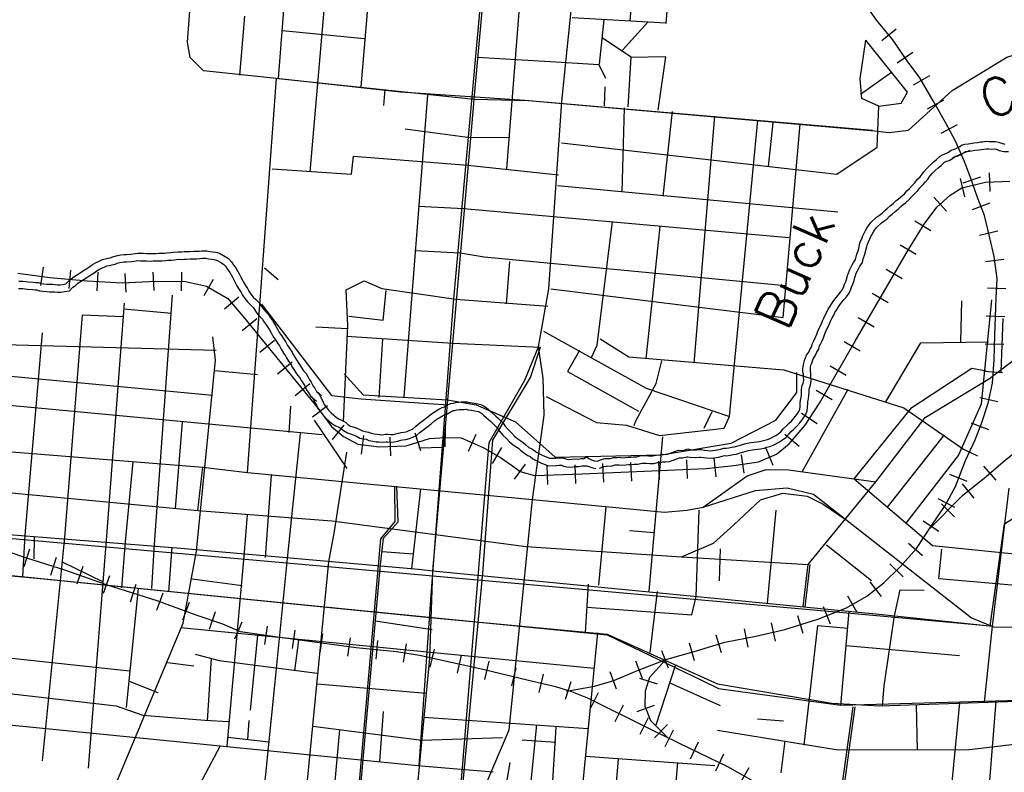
# Model space of a CAD drawing. Header units: feet. Extents: x 1615653 to 1618118, y 708897 to 711917.
# Tile 31 of 183: x 1618074.11 to 1618079.38, y 710529.31 to 710533.35. Entities that reach past the tile are written whole.
import ezdxf

# ---------------------------------------------------------------- set-up
doc = ezdxf.new("R2010")
doc.units = ezdxf.units.FT
doc.header["$LTSCALE"] = 20
doc.header["$MEASUREMENT"] = 0
for name, color, linetype in [('17_TRAIN_TRAKS', 254, 'Continuous'), ('35_INTERSTATE_ROADS', 130, 'Continuous'), ('36_MAJOR_ROADS', 130, 'Continuous'), ('38_TOWN_ROADS', 130, 'Continuous'), ('58_MAJOR_WATER', 170, 'Continuous'), ('59_WATER_NAMES', 130, 'Continuous')]:
    doc.layers.add(name, color=color, linetype=linetype)
doc.styles.get("Standard").update_dxf_attribs({"font": 'simplex.shx'})

msp = doc.modelspace()

# ---------------------------------------------------------------- linework, layer by layer
at = {"layer": '17_TRAIN_TRAKS', "linetype": 'Continuous'}
for points in [[(1618077.03683, 710529.74835), (1618077.18698, 710529.77605), (1618077.28989, 710529.80576), (1618077.41723, 710529.85887), (1618077.56863, 710529.91899), (1618077.73407, 710529.96509), (1618077.88647, 710530.01118), (1618078.05191, 710530.04425), (1618078.20832, 710530.07932), (1618078.38379, 710530.13444), (1618078.53819, 710530.19556), (1618078.64748, 710530.25869), (1618078.73873, 710530.32884), (1618078.82596, 710530.41602), (1618078.91419, 710530.51422), (1618078.99139, 710530.63347), (1618079.0676, 710530.7447), (1618079.12174, 710530.84691), (1618079.17688, 710530.98619), (1618079.22802, 710531.09642), (1618079.26111, 710531.1836), (1618079.2972, 710531.29283), (1618079.32026, 710531.40005), (1618079.32929, 710531.52731), (1618079.3333, 710531.65558), (1618079.34132, 710531.858), (1618079.34533, 710531.96221), (1618079.32929, 710532.07945), (1618079.30623, 710532.17966), (1618079.27815, 710532.29891), (1618079.24105, 710532.39611), (1618079.20195, 710532.50934), (1618079.16886, 710532.59251), (1618079.12274, 710532.69773), (1618079.0696, 710532.79794), (1618079.00242, 710532.91518), (1618078.93123, 710533.03843), (1618078.86305, 710533.12862), (1618078.78685, 710533.24185), (1618078.70163, 710533.34607), (1618078.62743, 710533.44928)], [(1618078.97684, 710530.61222), (1618079.16083, 710530.7978), (1618079.28618, 710530.899), (1618079.37743, 710530.9782), (1618079.48268, 710531.06335), (1618079.59903, 710531.15655), (1618079.72133, 710531.2327), (1618079.86873, 710531.3299), (1618080.03213, 710531.4291), (1618080.20763, 710531.55135), (1618080.42518, 710531.68465), (1618080.68488, 710531.83795), (1618080.98368, 710532.02535), (1618081.25338, 710532.1987), (1618081.49903, 710532.344), (1618081.82793, 710532.57045), (1618082.36033, 710532.9162), (1618082.72828, 710533.13765), (1618082.88268, 710533.2659), (1618083.00703, 710533.39215)], [(1618078.80417, 710533.29966), (1618078.72676, 710533.23636)], [(1618078.89321, 710533.17336), (1618078.81025, 710533.11753)], [(1618078.98286, 710533.04901), (1618078.89627, 710532.99899)], [(1618079.0579, 710532.91893), (1618078.97114, 710532.86921)], [(1618079.13214, 710532.78673), (1618079.0438, 710532.73988)], [(1618079.19896, 710532.6484), (1618079.10737, 710532.60825)], [(1618079.30882, 710532.42924), (1618079.30499, 710532.52917)], [(1618074.09543, 710531.9913), (1618074.26588, 710531.96725), (1618074.46643, 710531.9492), (1618074.65393, 710531.93815), (1618074.83538, 710531.9472), (1618074.99383, 710531.9462), (1618075.10713, 710531.92115), (1618075.22143, 710531.855), (1618075.30968, 710531.7488), (1618075.70568, 710531.26375), (1618075.77688, 710531.16755), (1618075.84108, 710531.11445), (1618075.91728, 710531.0734), (1618076.03258, 710531.05835), (1618076.17693, 710531.06435), (1618076.30228, 710531.10445), (1618076.38548, 710531.10945), (1618076.47273, 710531.10745), (1618076.59003, 710531.05535), (1618076.68228, 710531.00225), (1618076.74748, 710530.95615), (1618076.78758, 710530.9261), (1618076.86478, 710530.90505), (1618077.12143, 710530.91405), (1618077.78623, 710530.9431), (1618077.93458, 710530.95915), (1618078.06693, 710530.9792), (1618078.16218, 710531.01925), (1618078.23038, 710531.0744), (1618078.31563, 710531.1756), (1618078.39383, 710531.29285), (1618078.58533, 710531.6265), (1618078.87008, 710532.11755), (1618078.95428, 710532.2538), (1618079.02248, 710532.345), (1618079.09368, 710532.40915), (1618079.15683, 710532.4482), (1618079.28318, 710532.4783), (1618079.41353, 710532.4833)], [(1618079.17195, 710532.4004), (1618079.14877, 710532.49768)], [(1618079.25619, 710532.50545), (1618079.16167, 710532.47281)], [(1618079.07357, 710532.32373), (1618079.00663, 710532.39802)], [(1618079.30616, 710532.36574), (1618079.21274, 710532.33008)], [(1618078.99029, 710532.21696), (1618078.90522, 710532.26953)], [(1618079.34918, 710532.21541), (1618079.25184, 710532.19249)], [(1618078.91221, 710532.09053), (1618078.8257, 710532.1407)], [(1618079.38184, 710532.06422), (1618079.28276, 710532.05066)], [(1618074.21798, 710531.92351), (1618074.23195, 710532.02253)], [(1618074.36964, 710531.90771), (1618074.37861, 710532.0073)], [(1618074.52071, 710531.89591), (1618074.52659, 710531.99574)], [(1618074.67589, 710531.88918), (1618074.67091, 710531.98906)], [(1618074.8257, 710531.89665), (1618074.82072, 710531.99653)], [(1618074.97288, 710531.89633), (1618074.97351, 710531.99633)], [(1618078.83696, 710531.96077), (1618078.75046, 710532.01093)], [(1618075.09362, 710531.87119), (1618075.14371, 710531.95774)], [(1618079.39322, 710531.90644), (1618079.2933, 710531.91029)], [(1618075.20296, 710531.79899), (1618075.27987, 710531.8629)], [(1618078.76172, 710531.83101), (1618078.67521, 710531.88117)], [(1618075.29826, 710531.68372), (1618075.37572, 710531.74696)], [(1618078.68647, 710531.70125), (1618078.59996, 710531.75141)], [(1618079.38734, 710531.7565), (1618079.28741, 710531.76046)], [(1618075.39312, 710531.56753), (1618075.47058, 710531.63077)], [(1618078.61147, 710531.5716), (1618078.52474, 710531.62138)], [(1618079.3818, 710531.60703), (1618079.28185, 710531.61015)], [(1618075.48798, 710531.45133), (1618075.56545, 710531.51457)], [(1618078.5368, 710531.44151), (1618078.45007, 710531.49129)], [(1618079.3743, 710531.45526), (1618079.27455, 710531.46234)], [(1618075.58285, 710531.33514), (1618075.66031, 710531.39838)], [(1618078.46213, 710531.31141), (1618078.3754, 710531.36119)], [(1618079.34999, 710531.30047), (1618079.25223, 710531.3215)], [(1618075.67561, 710531.22032), (1618075.75599, 710531.27981)], [(1618078.38, 710531.182), (1618078.2968, 710531.23748)], [(1618075.78149, 710531.09885), (1618075.84522, 710531.17591)], [(1618076.38609, 710531.05942), (1618076.38838, 710531.15939)], [(1618079.30204, 710531.15053), (1618079.20854, 710531.18602)], [(1618075.93804, 710531.02026), (1618075.95099, 710531.11942)], [(1618076.09579, 710531.01093), (1618076.09164, 710531.11085)], [(1618076.25571, 710531.03705), (1618076.22524, 710531.1323)], [(1618076.51136, 710531.03558), (1618076.55196, 710531.12697)], [(1618078.28367, 710531.06005), (1618078.20719, 710531.12448)], [(1618076.63974, 710530.96904), (1618076.68962, 710531.05571)], [(1618078.14567, 710530.95807), (1618078.10691, 710531.05025)], [(1618079.24259, 710531.00903), (1618079.15188, 710531.05111)], [(1618077.68598, 710530.88867), (1618077.68161, 710530.98857)], [(1618077.8388, 710530.89849), (1618077.82805, 710530.99791)], [(1618077.98978, 710530.91694), (1618077.9748, 710531.01581)], [(1618076.75738, 710530.88625), (1618076.81735, 710530.96627)], [(1618076.9362, 710530.85752), (1618076.9327, 710530.95746)], [(1618077.08611, 710530.86278), (1618077.0826, 710530.96272)], [(1618077.23641, 710530.86902), (1618077.23204, 710530.96893)], [(1618077.38627, 710530.87557), (1618077.3819, 710530.97548)], [(1618077.53612, 710530.88212), (1618077.53176, 710530.98203)], [(1618079.33978, 710530.87931), (1618079.27423, 710530.95483)], [(1618079.18596, 710530.87329), (1618079.09298, 710530.9101)], [(1618079.22233, 710530.78319), (1618079.15951, 710530.861)], [(1618079.11826, 710530.73352), (1618079.02989, 710530.78033)], [(1618079.11795, 710530.68354), (1618079.04694, 710530.75395)], [(1618079.03264, 710530.60517), (1618078.9487, 710530.65952)], [(1618078.14518, 710529.2055), (1618077.90253, 710529.3428), (1618077.70098, 710529.439), (1618077.48843, 710529.5422), (1618077.15553, 710529.70955), (1618077.06528, 710529.74465), (1618076.98008, 710529.7717), (1618076.83368, 710529.80575), (1618076.58903, 710529.8649), (1618076.24913, 710529.94005), (1618076.12583, 710529.9601), (1618075.90923, 710529.9801), (1618075.47508, 710530.04025), (1618075.28958, 710530.0673), (1618075.19433, 710530.1074), (1618075.05198, 710530.1565), (1618074.84143, 710530.23265), (1618074.57573, 710530.3168), (1618074.34713, 710530.398), (1618074.14858, 710530.4601), (1618073.70343, 710530.6104)], [(1618078.94518, 710530.4739), (1618078.8708, 710530.54074)], [(1618074.15842, 710530.50955), (1618074.12643, 710530.4148)], [(1618074.30046, 710530.46498), (1618074.27061, 710530.36954)], [(1618074.4444, 710530.41651), (1618074.41093, 710530.32227)], [(1618078.84202, 710530.36138), (1618078.77133, 710530.43211)], [(1618074.58575, 710530.3663), (1618074.55228, 710530.27207)], [(1618074.72703, 710530.32133), (1618074.69684, 710530.22599)], [(1618078.72644, 710530.25633), (1618078.6655, 710530.33561)], [(1618074.87176, 710530.27485), (1618074.83774, 710530.18081)], [(1618078.59556, 710530.17096), (1618078.54554, 710530.25755)], [(1618075.01281, 710530.22383), (1618074.9788, 710530.12979)], [(1618078.45188, 710530.10762), (1618078.41507, 710530.2006)], [(1618075.15362, 710530.17433), (1618075.12101, 710530.0798)], [(1618078.30664, 710530.0578), (1618078.27668, 710530.1532)], [(1618075.29639, 710530.11868), (1618075.25759, 710530.02651)], [(1618075.43171, 710530.0971), (1618075.41728, 710529.99815)], [(1618078.15813, 710530.01683), (1618078.13625, 710530.1144)], [(1618075.57988, 710530.0762), (1618075.56616, 710529.97715)], [(1618075.72847, 710530.05562), (1618075.71474, 710529.95657)], [(1618075.87705, 710530.03503), (1618075.86332, 710529.93598)], [(1618077.86875, 710529.95359), (1618077.8398, 710530.0493)], [(1618078.01037, 710529.98496), (1618077.99078, 710530.08302)], [(1618076.02394, 710530.01972), (1618076.01475, 710529.92014)], [(1618076.17636, 710530.00254), (1618076.16031, 710529.90383)], [(1618077.72397, 710529.91037), (1618077.69713, 710530.0067)], [(1618076.32646, 710529.97416), (1618076.30487, 710529.87652)], [(1618076.47292, 710529.94178), (1618076.45133, 710529.84413)], [(1618077.58459, 710529.87154), (1618077.54769, 710529.96447)], [(1618076.62025, 710529.90879), (1618076.59675, 710529.81159)], [(1618077.44519, 710529.81617), (1618077.40828, 710529.90911)], [(1618077.56863, 710529.91899), (1618077.48243, 710529.8218), (1618077.45833, 710529.74865), (1618077.45733, 710529.6685), (1618077.48643, 710529.5903), (1618077.58115, 710529.49718)], [(1618076.76605, 710529.87354), (1618076.74255, 710529.77634)], [(1618076.91156, 710529.83897), (1618076.88891, 710529.74157)], [(1618077.30561, 710529.75826), (1618077.27079, 710529.852)], [(1618077.06005, 710529.79877), (1618077.02979, 710529.70346)], [(1618077.42865, 710529.81836), (1618077.52363, 710529.78707)], [(1618077.2064, 710529.73994), (1618077.16148, 710529.65059)], [(1618077.34042, 710529.67257), (1618077.2955, 710529.58322)], [(1618077.41497, 710529.63896), (1618077.50869, 710529.67383)], [(1618077.47444, 710529.60519), (1618077.42952, 710529.51585)], [(1618077.50805, 710529.49893), (1618077.57815, 710529.57024)], [(1618077.6085, 710529.53948), (1618077.56483, 710529.44952)], [(1618077.7432, 710529.47425), (1618077.70013, 710529.384)], [(1618077.87858, 710529.40963), (1618077.8355, 710529.31939)], [(1618078.01383, 710529.33727), (1618077.96458, 710529.25023)]]:
    msp.add_lwpolyline(points, dxfattribs=at)
at = {"layer": '35_INTERSTATE_ROADS', "linetype": 'Continuous'}
for points in [[(1618077.01118, 710532.91187), (1618077.27259, 710535.45958)], [(1618075.48232, 710533.03482), (1618075.09142, 710533.07497), (1618075.01941, 710533.14705), (1618075.00387, 710533.22998), (1618075.01925, 710533.42127), (1618074.16367, 710533.50016), (1618073.0354, 710533.335)], [(1618075.32696, 710530.92189), (1618075.48232, 710533.03482)], [(1618076.94167, 710531.90659), (1618077.01118, 710532.91187)], [(1618076.88654, 710531.59441), (1618076.94167, 710531.90659)], [(1618076.9116, 710531.42779), (1618076.88654, 710531.59441)], [(1618079.30461, 710531.42583), (1618079.54697, 710531.6095)], [(1618076.91762, 710531.22804), (1618076.9116, 710531.42779)], [(1618078.95909, 710531.21606), (1618079.30461, 710531.42583)], [(1618076.85447, 710530.77634), (1618076.91762, 710531.22804)], [(1618078.6957, 710530.8718), (1618078.95909, 710531.21606)], [(1618073.10385, 710531.10859), (1618075.08641, 710530.95)], [(1618075.06035, 710530.71712), (1618075.08641, 710530.95)], [(1618075.08641, 710530.95), (1618075.32696, 710530.92189)], [(1618078.00567, 710530.90392), (1618078.10782, 710530.93805)], [(1618078.10782, 710530.93805), (1618078.228, 710530.93604)], [(1618078.228, 710530.93604), (1618078.6957, 710530.8718)], [(1618075.32696, 710530.92189), (1618076.85447, 710530.77634)], [(1618077.76957, 710530.73619), (1618078.00567, 710530.90392)], [(1618073.56992, 710530.85865), (1618075.06035, 710530.71712)], [(1618078.05022, 710530.82553), (1618078.22061, 710530.83858)], [(1618078.22061, 710530.83858), (1618078.36193, 710530.80545)], [(1618078.33316, 710530.42818), (1618078.6957, 710530.8718)], [(1618076.73019, 710529.54171), (1618076.85447, 710530.77634)], [(1618076.85447, 710530.77634), (1618077.56145, 710530.70832)], [(1618077.76957, 710530.73619), (1618078.05022, 710530.82553)], [(1618077.93456, 710530.63996), (1618078.07677, 710530.77545)], [(1618078.07677, 710530.77545), (1618078.19695, 710530.81058)], [(1618078.19695, 710530.81058), (1618078.32715, 710530.79452)], [(1618078.32715, 710530.79452), (1618078.41328, 710530.75136)], [(1618078.36193, 710530.80545), (1618078.54135, 710530.66292)], [(1618077.68175, 710530.71835), (1618077.76957, 710530.73619)], [(1618078.41328, 710530.75136), (1618078.54135, 710530.66292)], [(1618075.06035, 710530.71712), (1618075.778, 710530.66191)], [(1618077.56145, 710530.70832), (1618077.68175, 710530.71835)], [(1618075.778, 710530.66191), (1618076.82139, 710530.5244)], [(1618077.8254, 710530.5416), (1618077.93456, 710530.63996)], [(1618078.54135, 710530.66292), (1618079.20747, 710530.14113)], [(1618076.82139, 710530.5244), (1618077.65331, 710530.46919)], [(1618077.65331, 710530.46919), (1618077.8254, 710530.5416)], [(1618077.65331, 710530.46919), (1618078.33316, 710530.42818)], [(1618079.20747, 710530.14113), (1618079.32564, 710530.09396)], [(1618079.32564, 710530.09396), (1618080.60983, 710530.08795)], [(1618076.43651, 710528.85312), (1618076.73019, 710529.54171)]]:
    msp.add_lwpolyline(points, dxfattribs=at)
at = {"layer": '36_MAJOR_ROADS', "linetype": 'Continuous'}
for points in [[(1618076.43164, 710531.83393), (1618076.65563, 710534.31775)], [(1618076.14674, 710532.96185), (1618075.48232, 710533.03482)], [(1618078.67723, 710532.75477), (1618076.81328, 710532.91743), (1618076.14674, 710532.96185)], [(1618076.24668, 710529.34815), (1618076.31111, 710530.26416), (1618076.43164, 710531.83393)], [(1618079.30928, 710530.09836), (1618079.3854, 710530.64562), (1618081.02075, 710531.70092)], [(1618076.81283, 710531.4169), (1618076.88654, 710531.59441)], [(1618076.43651, 710528.85312), (1618076.47505, 710529.29344), (1618076.62181, 710531.08292), (1618076.81283, 710531.4169)], [(1618075.89064, 710528.85463), (1618076.04176, 710530.56594), (1618076.11754, 710530.65906), (1618076.11616, 710530.84837)], [(1618073.80148, 710530.59134), (1618076.20118, 710530.37711)], [(1618072.98631, 710530.47638), (1618075.40026, 710530.23556)], [(1618078.30576, 710530.20203), (1618078.33316, 710530.42818)], [(1618076.20118, 710530.37711), (1618078.60088, 710530.16289)], [(1618075.40026, 710530.23556), (1618077.25519, 710530.0505), (1618077.76017, 710529.80728)], [(1618078.60088, 710530.16289), (1618079.30928, 710530.09836)], [(1618077.76017, 710529.80728), (1618077.85165, 710529.76184), (1618078.50769, 710529.67276), (1618080.166, 710529.72064)], [(1618078.47247, 710529.02985), (1618078.48784, 710529.05076), (1618078.57407, 710529.66481)]]:
    msp.add_lwpolyline(points, dxfattribs=at)
at = {"layer": '38_TOWN_ROADS', "linetype": 'Continuous'}
for points in [[(1618076.54156, 710532.92438), (1618076.73006, 710534.99434), (1618076.8255, 710535.40292)], [(1618075.49333, 710533.0339), (1618075.5898, 710534.27667)], [(1618075.93567, 710532.98944), (1618076.01464, 710533.91877)], [(1618075.66278, 710532.5343), (1618075.77573, 710533.83556)], [(1618076.71738, 710532.54933), (1618076.81734, 710533.82453)], [(1618077.57105, 710533.33029), (1618077.61104, 710533.82854)], [(1618077.37836, 710533.34263), (1618077.40537, 710533.6689)], [(1618075.28456, 710533.05235), (1618075.3123, 710533.36974)], [(1618077.06725, 710533.36237), (1618077.57006, 710533.3323)], [(1618077.21319, 710533.11174), (1618077.23818, 710533.34834)], [(1618077.33714, 710533.18693), (1618077.47309, 710533.33631)], [(1618078.68824, 710532.75385), (1618078.76741, 710532.74425), (1618078.87031, 710532.75666), (1618079.10388, 710532.96981), (1618079.39841, 710533.14837), (1618079.85331, 710533.29234), (1618080.15944, 710533.31412), (1618080.63539, 710533.20305), (1618080.92281, 710533.15335)], [(1618075.51461, 710533.29124), (1618075.95258, 710533.24927)], [(1618077.36713, 710532.88217), (1618077.38313, 710533.14884), (1618077.23018, 710533.25009)], [(1618078.71217, 710532.88626), (1618078.62089, 710532.92793), (1618078.61107, 710533.03341), (1618078.64191, 710533.23998)], [(1618078.71217, 710532.88626), (1618078.83211, 710532.90184), (1618078.86515, 710532.96104), (1618078.64191, 710533.23998)], [(1618076.55944, 710533.14984), (1618077.03926, 710533.11976)], [(1618077.52907, 710532.86513), (1618077.56906, 710533.15084), (1618077.38213, 710533.14683)], [(1618077.03926, 710533.11976), (1618077.21019, 710533.10974), (1618077.24518, 710533.03656)], [(1618078.61388, 710532.95101), (1618078.77906, 710533.0694)], [(1618075.49333, 710533.0339), (1618076.54156, 710532.92438)], [(1618076.05763, 710532.88919), (1618076.06462, 710532.9754)], [(1618076.16569, 710531.3268), (1618076.29276, 710532.94609)], [(1618077.24218, 710532.98944), (1618077.23818, 710532.88818)], [(1618076.32041, 710530.39429), (1618076.53939, 710532.89801)], [(1618076.53939, 710532.89801), (1618076.54156, 710532.92438)], [(1618076.54156, 710532.92438), (1618076.83399, 710532.91624), (1618078.68824, 710532.75385)], [(1618078.48671, 710532.52126), (1618078.70297, 710532.66705), (1618078.71217, 710532.88626)], [(1618077.33533, 710532.42607), (1618077.34834, 710532.87682)], [(1618077.55594, 710532.40395), (1618077.60548, 710532.85775)], [(1618077.72155, 710531.5075), (1618077.83161, 710532.83265)], [(1618077.91065, 710531.22139), (1618078.06329, 710532.81054)], [(1618078.12035, 710532.5627), (1618078.14537, 710532.79749)], [(1618078.19881, 710531.75245), (1618078.29053, 710532.79047)], [(1618076.17158, 710532.76487), (1618076.52045, 710532.71776)], [(1618076.52045, 710532.71776), (1618076.73237, 710532.71976)], [(1618077.00927, 710532.68969), (1618078.48671, 710532.52126)], [(1618075.88369, 710532.52126), (1618075.89469, 710532.61851)], [(1618075.89469, 710532.61851), (1618076.50746, 710532.56938)], [(1618076.50746, 710532.56938), (1618076.99327, 710532.51725)], [(1618075.45885, 710532.54933), (1618075.88369, 710532.52126)], [(1618076.98914, 710532.4602), (1618078.49097, 710532.31966)], [(1618076.24373, 710532.34977), (1618076.48586, 710532.33773)], [(1618076.48586, 710532.33773), (1618078.22924, 710532.1815)], [(1618077.16824, 710531.5336), (1618077.20115, 710531.60368), (1618077.28431, 710532.26745)], [(1618077.46441, 710531.53059), (1618077.53953, 710532.24087)], [(1618076.22572, 710532.11185), (1618076.46685, 710532.0998)], [(1618076.46685, 710532.0998), (1618076.59575, 710532.07723), (1618078.21082, 710531.92512)], [(1618076.71438, 710531.82652), (1618076.73337, 710532.05309)], [(1618075.41819, 710532.01812), (1618075.49042, 710531.95683)], [(1618075.85561, 710531.90149), (1618075.95155, 710531.94949), (1618076.04724, 710531.9089), (1618076.44384, 710531.85084)], [(1618075.84161, 710531.19512), (1618075.86393, 710531.70943), (1618075.85561, 710531.90149)], [(1618075.87052, 710531.76048), (1618076.05408, 710531.73872), (1618076.07064, 710531.89701)], [(1618076.95269, 710531.90566), (1618078.19881, 710531.75245)], [(1618074.82823, 710530.53711), (1618074.9243, 710531.87222)], [(1618076.44384, 710531.85084), (1618076.93711, 710531.81369)], [(1618078.85851, 710530.64957), (1618079.13931, 710531.01209), (1618079.26262, 710531.29029), (1618079.31674, 710531.84728)], [(1618079.15166, 710531.62139), (1618079.15566, 710531.84226)], [(1618074.57015, 710530.55918), (1618074.66712, 710531.82905)], [(1618074.66412, 710531.79993), (1618074.9183, 710531.77583)], [(1618075.40127, 710531.82473), (1618075.77647, 710531.33383), (1618075.93534, 710531.31703), (1618076.39982, 710531.28363)], [(1618074.34708, 710530.57222), (1618074.44095, 710531.76679)], [(1618074.44095, 710531.76679), (1618074.66111, 710531.75876)], [(1618079.36753, 710531.46066), (1618079.37754, 710531.7477)], [(1618075.69243, 710531.70226), (1618075.86352, 710531.69423)], [(1618076.9141, 710531.68017), (1618077.46417, 710531.37336), (1618077.91065, 710531.22139)], [(1618074.13401, 710530.58526), (1618074.22716, 710531.67071)], [(1618075.05231, 710530.49898), (1618075.15417, 710531.5238), (1618075.14055, 710531.64964)], [(1618075.85652, 710531.65206), (1618076.42783, 710531.61492)], [(1618076.03261, 710531.32278), (1618076.05263, 710531.63801)], [(1618077.21727, 710531.63801), (1618077.37148, 710531.54085), (1618078.2017, 710531.47245), (1618078.84636, 710531.26844), (1618079.16535, 710531.04571)], [(1618078.74846, 710531.30013), (1618078.93755, 710531.61738), (1618079.29973, 710531.6224)], [(1618074.01793, 710531.6085), (1618075.15847, 710531.57708)], [(1618076.42783, 710531.61492), (1618076.89756, 710531.59349)], [(1618076.5878, 710530.3806), (1618076.64217, 710531.094), (1618076.84337, 710531.43105), (1618076.89756, 710531.59349)], [(1618077.10721, 710531.57577), (1618077.04233, 710531.46279), (1618077.42338, 710531.2495)], [(1618077.40037, 710531.17421), (1618077.40783, 710531.1986), (1618077.51702, 710531.39893), (1618077.54845, 710531.52055)], [(1618075.14947, 710531.46769), (1618075.37964, 710531.44661)], [(1618078.57902, 710530.88809), (1618078.88844, 710531.27009), (1618079.20969, 710531.48084), (1618079.28772, 710531.46679)], [(1618073.99991, 710531.44295), (1618075.13814, 710531.33659)], [(1618075.84551, 710531.45128), (1618075.94634, 710531.33773), (1618076.39882, 710531.31174)], [(1618077.54545, 710531.01559), (1618077.9189, 710531.07866), (1618078.15858, 710531.20136), (1618078.27265, 710531.35005), (1618078.27151, 710531.457)], [(1618078.30076, 710530.92472), (1618078.54794, 710531.36833)], [(1618076.39882, 710531.31174), (1618076.55179, 710531.28407), (1618076.76424, 710531.19248), (1618076.97569, 710531.003), (1618077.54545, 710531.01559)], [(1618076.92807, 710531.32957), (1618077.19782, 710531.18891), (1618077.35928, 710531.17547), (1618077.53572, 710531.11921), (1618077.88157, 710531.15866), (1618077.91065, 710531.22139)], [(1618073.99163, 710531.28782), (1618075.72689, 710531.12515)], [(1618075.55058, 710531.13492), (1618075.55858, 710531.27739)], [(1618077.77494, 710531.1587), (1618077.81702, 710531.2493)], [(1618075.6846, 710531.20214), (1618075.85861, 710530.94327)], [(1618074.94054, 710530.72867), (1618074.97834, 710531.19042)], [(1618075.54046, 710530.46086), (1618075.6108, 710531.13077)], [(1618077.47975, 710530.28406), (1618077.55376, 710531.11184)], [(1618078.75809, 710530.73504), (1618079.06331, 710531.12344)], [(1618076.24426, 710531.05419), (1618076.37836, 710531.0572)], [(1618075.76181, 710530.44251), (1618075.79136, 710530.59524), (1618075.85961, 710531.02956)], [(1618074.67252, 710530.54908), (1618074.71315, 710530.97855)], [(1618075.42267, 710530.46506), (1618075.45469, 710530.90766)], [(1618078.57902, 710530.88809), (1618078.9986, 710530.5291), (1618080.61715, 710530.36506)], [(1618076.03911, 710530.42644), (1618076.05615, 710530.56909), (1618076.1347, 710530.6572), (1618076.12718, 710530.84744)], [(1618076.20724, 710530.40484), (1618076.25527, 710530.8344)], [(1618079.32029, 710530.09744), (1618079.40992, 710530.83792)], [(1618077.20997, 710530.31652), (1618077.24899, 710530.73704)], [(1618075.30939, 710530.4729), (1618075.3269, 710530.69368)], [(1618077.73193, 710530.25597), (1618077.74895, 710530.71852)], [(1618078.11481, 710530.22085), (1618078.16081, 710530.71852)], [(1618073.82805, 710530.60295), (1618073.9555, 710530.5956), (1618074.94742, 710530.51684), (1618076.24375, 710530.40308)], [(1618074.12201, 710530.36254), (1618074.13401, 710530.58526)], [(1618074.18277, 710530.45741), (1618074.18477, 710530.5779)], [(1618074.22804, 710529.37431), (1618074.34708, 710530.57222)], [(1618077.37509, 710530.60958), (1618077.50718, 710530.59854)], [(1618071.80127, 710530.56219), (1618072.41219, 710530.51899), (1618074.2158, 710530.35299)], [(1618074.47312, 710529.33619), (1618074.57015, 710530.55918)], [(1618074.65211, 710530.30277), (1618074.67252, 710530.54908)], [(1618074.81323, 710530.29933), (1618074.82823, 710530.53711)], [(1618074.90429, 710530.28068), (1618074.9232, 710530.51992)], [(1618077.85644, 710530.34061), (1618077.86344, 710530.51223)], [(1618078.43083, 710530.5329), (1618078.67286, 710530.34125)], [(1618074.40633, 710528.73657), (1618074.98077, 710530.11339), (1618075.05231, 710530.49898)], [(1618075.21736, 710529.45257), (1618075.30939, 710530.4729)], [(1618075.47036, 710529.76278), (1618075.54046, 710530.46086)], [(1618076.04912, 710530.49717), (1618076.21524, 710530.48513)], [(1618079.03333, 710530.35329), (1618079.04935, 710530.50982)], [(1618074.33348, 710530.44159), (1618074.5525, 710530.33423)], [(1618075.68382, 710529.63546), (1618075.76181, 710530.44251)], [(1618076.00924, 710530.08725), (1618076.03911, 710530.42644)], [(1618078.31677, 710530.2011), (1618078.34417, 710530.42726)], [(1618074.2158, 710530.35299), (1618076.32368, 710530.14158)], [(1618076.2008, 710528.83633), (1618076.3037, 710529.92602), (1618076.32041, 710530.39429)], [(1618076.24375, 710530.40308), (1618076.32041, 710530.39429)], [(1618076.32041, 710530.39429), (1618078.6955, 710530.16258)], [(1618076.52678, 710529.0332), (1618076.47058, 710529.12716), (1618076.5878, 710530.3806)], [(1618079.03333, 710530.35329), (1618080.61703, 710530.21583)], [(1618074.67719, 710529.66024), (1618074.74221, 710530.29933)], [(1618075.02938, 710530.35064), (1618075.29758, 710530.31451)], [(1618077.13791, 710530.0616), (1618077.15393, 710530.32254)], [(1618077.48525, 710529.95547), (1618077.52427, 710530.28274)], [(1618077.70833, 710530.15694), (1618077.73193, 710530.25597)], [(1618078.79512, 710530.15192), (1618078.82511, 710530.29109)], [(1618078.82511, 710530.29109), (1618078.95425, 710530.29008)], [(1618077.14592, 710530.19809), (1618077.70833, 710530.15694)], [(1618076.32368, 710530.14158), (1618077.25464, 710530.05356), (1618077.84605, 710529.78847), (1618078.45885, 710529.68319), (1618078.71704, 710529.6691)], [(1618078.50834, 710529.67072), (1618078.55236, 710530.17571)], [(1618078.6955, 710530.16258), (1618079.32029, 710530.09744)], [(1618078.73107, 710529.66817), (1618078.74049, 710529.77639), (1618078.79512, 710530.15192)], [(1618074.96934, 710530.0907), (1618076.30771, 710529.95822)], [(1618076.0121, 710530.12583), (1618076.31732, 710530.07866)], [(1618078.31077, 710529.45942), (1618078.38382, 710530.09974), (1618078.54494, 710530.08569)], [(1618079.27728, 710529.68907), (1618079.32029, 710530.09744)], [(1618075.34257, 710529.64692), (1618075.38157, 710530.04827)], [(1618075.78884, 710527.60823), (1618076.00924, 710530.08725)], [(1618076.96602, 710527.62441), (1618077.20513, 710530.06088)], [(1618075.57959, 710529.85663), (1618075.60159, 710530.02218)], [(1618078.53381, 710529.99294), (1618079.1434, 710529.94041)], [(1618073.89528, 710529.94344), (1618074.69419, 710529.85689)], [(1618075.0463, 710529.94718), (1618075.17475, 710529.91376), (1618075.70051, 710529.84485)], [(1618076.30771, 710529.95822), (1618077.1849, 710529.87259)], [(1618072.68255, 710529.89401), (1618074.62245, 710529.67019), (1618074.766, 710529.62), (1618075.09693, 710529.59258)], [(1618074.89826, 710529.90203), (1618075.0383, 710529.88397)], [(1618075.11155, 710529.58973), (1618075.13355, 710529.92486)], [(1618077.51827, 710529.56696), (1618077.62231, 710529.89122)], [(1618071.87629, 710529.78365), (1618074.35389, 710529.53712)], [(1618074.69119, 710529.80271), (1618074.84624, 710529.74151)], [(1618075.69951, 710529.78766), (1618076.2837, 710529.7375)], [(1618077.5913, 710529.79384), (1618077.86041, 710529.67237)], [(1618075.22336, 710527.30656), (1618075.47036, 710529.76278)], [(1618078.71704, 710529.6691), (1618080.56083, 710529.73314)], [(1618078.91888, 710529.43143), (1618078.91387, 710529.67538)], [(1618079.09725, 710529.18638), (1618079.14626, 710529.68505)], [(1618079.25228, 710528.96765), (1618079.2923, 710529.08808), (1618079.3413, 710529.69408)], [(1618075.44347, 710527.16214), (1618075.68382, 710529.63546)], [(1618076.03662, 710529.3723), (1618076.05563, 710529.63918)], [(1618078.33319, 710528.82434), (1618078.50061, 710529.05303), (1618078.58508, 710529.66388)], [(1618075.09693, 710529.59258), (1618075.22536, 710529.586)], [(1618075.3286, 710529.48852), (1618075.3356, 710529.5919)], [(1618075.67651, 710529.55992), (1618076.26205, 710529.48495)], [(1618076.27272, 710529.60912), (1618077.15311, 710529.54788)], [(1618076.81796, 710528.98168), (1618076.87699, 710529.56796)], [(1618078.06159, 710529.59993), (1618078.20069, 710529.58989)], [(1618074.35389, 710529.53712), (1618076.25769, 710529.34722)], [(1618075.72721, 710528.49816), (1618075.82145, 710529.54108)], [(1618076.94001, 710528.89233), (1618076.98103, 710529.55591)], [(1618077.84699, 710529.53856), (1618078.49262, 710529.43344), (1618079.19795, 710529.4354), (1618079.48278, 710529.46872), (1618080.31444, 710529.38741)], [(1618074.85024, 710528.83254), (1618075.18197, 710529.45629)], [(1618075.22155, 710529.50144), (1618075.44057, 710529.47736)], [(1618076.26205, 710529.48495), (1618076.69283, 710529.49972)], [(1618076.79987, 710529.48668), (1618076.97892, 710529.47564)], [(1618078.18856, 710529.30996), (1618078.2092, 710529.48179)], [(1618076.69891, 710529.15636), (1618076.73392, 710529.36517)], [(1618077.1381, 710529.39931), (1618077.8324, 710529.35011)], [(1618077.25715, 710528.69457), (1618077.31618, 710529.38425)], [(1618077.58039, 710528.73434), (1618077.63413, 710529.36628)], [(1618076.25769, 710529.34722), (1618076.64455, 710529.31516)]]:
    msp.add_lwpolyline(points, dxfattribs=at)
at = {"layer": '58_MAJOR_WATER', "linetype": 'Continuous'}
for points in [[(1618079.14513, 710532.6696), (1618079.15838, 710532.67935), (1618079.17343, 710532.68305), (1618079.19048, 710532.6847), (1618079.20353, 710532.68645), (1618079.22158, 710532.68905), (1618079.24263, 710532.69165), (1618079.25573, 710532.69435), (1618079.26873, 710532.6951), (1618079.28783, 710532.6987), (1618079.30378, 710532.69635), (1618079.31778, 710532.69605), (1618079.33678, 710532.69665), (1618079.35373, 710532.6933), (1618079.36863, 710532.687), (1618079.38753, 710532.6826)], [(1618078.45928, 710531.82755), (1618078.47063, 710531.84435), (1618078.48193, 710531.8591), (1618078.49323, 710531.8729), (1618078.50658, 710531.88765), (1618078.51688, 710531.90245), (1618078.52318, 710531.91835), (1618078.52748, 710531.9313), (1618078.53478, 710531.94615), (1618078.54008, 710531.9611), (1618078.54348, 710531.97805), (1618078.54873, 710531.99195), (1618078.55403, 710532.00585), (1618078.56138, 710532.02075), (1618078.56868, 710532.0356), (1618078.57593, 710532.04845), (1618078.58628, 710532.0643), (1618078.58953, 710532.07725), (1618078.59388, 710532.09315), (1618078.60023, 710532.11005), (1618078.60353, 710532.123), (1618078.60793, 710532.14195), (1618078.61228, 710532.1589), (1618078.61958, 710532.17475), (1618078.62593, 710532.19065), (1618078.63223, 710532.20455), (1618078.64053, 710532.2194), (1618078.64783, 710532.23225), (1618078.65608, 710532.2451), (1618078.66943, 710532.26185), (1618078.69903, 710532.2903), (1618078.71428, 710532.302), (1618078.72848, 710532.3117), (1618078.74283, 710532.32645), (1618078.75703, 710532.33715), (1618078.77238, 710532.35185), (1618078.78863, 710532.36455), (1618078.80293, 710532.3783), (1618078.81618, 710532.39), (1618078.82938, 710532.39975), (1618078.84873, 710532.4164), (1618078.86203, 710532.43115), (1618078.87633, 710532.44485), (1618078.89068, 710532.4606), (1618078.90193, 710532.47335), (1618078.91938, 710532.49405), (1618078.93268, 710532.5068), (1618078.94398, 710532.52055), (1618078.95323, 710532.5344), (1618078.96863, 710532.5521), (1618078.98598, 710532.56975), (1618079.00333, 710532.58545), (1618079.01863, 710532.59815), (1618079.04003, 710532.61775), (1618079.05723, 710532.6274), (1618079.07133, 710532.6321), (1618079.08448, 710532.63985), (1618079.09873, 710532.64955), (1618079.11688, 710532.6562), (1618079.13198, 710532.6619), (1618079.14513, 710532.6696)], [(1618078.49242, 710531.80516), (1618078.50311, 710531.82097), (1618078.51329, 710531.83426), (1618078.52355, 710531.84679), (1618078.53795, 710531.8627), (1618078.55236, 710531.8834), (1618078.56078, 710531.90467), (1618078.56458, 710531.9161), (1618078.5717, 710531.93059), (1618078.57873, 710531.95043), (1618078.58205, 710531.96697), (1618078.58613, 710531.97776), (1618078.59073, 710531.98984), (1618078.59726, 710532.00308), (1618078.60407, 710532.01693), (1618078.61013, 710532.02766), (1618078.62344, 710532.04805), (1618078.62822, 710532.0671), (1618078.63197, 710532.08081), (1618078.63845, 710532.09804), (1618078.64239, 710532.11353), (1618078.64679, 710532.13245), (1618078.65012, 710532.14545), (1618078.65634, 710532.15895), (1618078.66274, 710532.17497), (1618078.66797, 710532.1865), (1618078.67538, 710532.19976), (1618078.68207, 710532.21155), (1618078.68863, 710532.22177), (1618078.69906, 710532.23484), (1618078.72514, 710532.25992), (1618078.73775, 710532.26959), (1618078.75435, 710532.28093), (1618078.76935, 710532.29635), (1618078.78299, 710532.30662), (1618078.79859, 710532.32157), (1618078.81487, 710532.33429), (1618078.83004, 710532.34888), (1618078.84135, 710532.35886), (1618078.85434, 710532.36846), (1618078.87674, 710532.38773), (1618078.89076, 710532.40328), (1618078.90498, 710532.4169), (1618078.92046, 710532.43389), (1618078.93222, 710532.44722), (1618078.94859, 710532.46664), (1618078.96207, 710532.47957), (1618078.97614, 710532.49668), (1618078.98508, 710532.51006), (1618078.99801, 710532.52492), (1618079.01368, 710532.54087), (1618079.02953, 710532.55521), (1618079.04493, 710532.56799), (1618079.06363, 710532.58513), (1618079.07348, 710532.59065), (1618079.08799, 710532.59549), (1618079.10591, 710532.60605), (1618079.11714, 710532.61369), (1618079.13082, 710532.61871), (1618079.14927, 710532.62567), (1618079.16534, 710532.63508)], [(1618079.16883, 710532.63738), (1618079.17567, 710532.64241), (1618079.18016, 710532.64351), (1618079.19506, 710532.64495), (1618079.20904, 710532.64683), (1618079.22688, 710532.6494), (1618079.24913, 710532.65215), (1618079.26094, 710532.65458), (1618079.2736, 710532.65531), (1618079.28864, 710532.65815), (1618079.30042, 710532.65641), (1618079.31798, 710532.65603), (1618079.33349, 710532.65652), (1618079.34194, 710532.65485), (1618079.35621, 710532.64882), (1618079.38252, 710532.64269), (1618079.40704, 710532.64218)], [(1618074.39253, 710531.96845), (1618074.40978, 710531.9801), (1618074.42903, 710531.9917), (1618074.44223, 710532.00045), (1618074.46453, 710532.015), (1618074.48178, 710532.02565), (1618074.49598, 710532.0364), (1618074.51423, 710532.04705), (1618074.52833, 710532.05275), (1618074.54858, 710532.06335), (1618074.56268, 710532.06805), (1618074.57673, 710532.07075), (1618074.59078, 710532.0735), (1618074.60488, 710532.0772), (1618074.62203, 710532.08385), (1618074.64513, 710532.08835), (1618074.66318, 710532.091), (1618074.67918, 710532.09065), (1618074.70123, 710532.0922), (1618074.72333, 710532.09675), (1618074.73838, 710532.09845), (1618074.75538, 710532.0971), (1618074.76938, 710532.0968), (1618074.78638, 710532.09645), (1618074.80633, 710532.095), (1618074.81938, 710532.09575), (1618074.83538, 710532.0964), (1618074.85143, 710532.0971), (1618074.86538, 710532.0968), (1618074.88143, 710532.09845), (1618074.89448, 710532.1002), (1618074.91453, 710532.1008), (1618074.93053, 710532.10245), (1618074.95363, 710532.10495), (1618074.97363, 710532.10455), (1618074.98663, 710532.1063), (1618074.99963, 710532.106), (1618075.01768, 710532.10665), (1618075.03873, 710532.1082), (1618075.05473, 710532.10785), (1618075.06773, 710532.1086), (1618075.08178, 710532.1103), (1618075.09578, 710532.111), (1618075.10878, 710532.10975), (1618075.12473, 710532.1074), (1618075.14068, 710532.1051), (1618075.15663, 710532.10275), (1618075.17553, 710532.09735), (1618075.20723, 710532.08065), (1618075.22498, 710532.06825), (1618075.24063, 710532.0519), (1618075.25033, 710532.0367), (1618075.26588, 710532.01535), (1618075.27458, 710532.0001), (1618075.28128, 710531.98695), (1618075.28993, 710531.96975), (1618075.29763, 710531.95555), (1618075.30438, 710531.9424), (1618075.31498, 710531.92415), (1618075.32568, 710531.9089), (1618075.33438, 710531.8937), (1618075.34503, 710531.87745), (1618075.35773, 710531.86215), (1618075.37043, 710531.8489), (1618075.39003, 710531.82945), (1618075.40263, 710531.80915), (1618075.41333, 710531.7949), (1618075.42603, 710531.7806), (1618075.43883, 710531.76935), (1618075.44943, 710531.7501), (1618075.46013, 710531.73685), (1618075.46788, 710531.72365), (1618075.47853, 710531.7064), (1618075.48813, 710531.6892), (1618075.49583, 710531.673), (1618075.50948, 710531.6557), (1618075.52108, 710531.6364), (1618075.53273, 710531.62015), (1618075.54133, 710531.60195), (1618075.55298, 710531.58465), (1618075.56563, 710531.56735), (1618075.57138, 710531.55425), (1618075.58008, 710531.54), (1618075.58978, 710531.5258), (1618075.60238, 710531.5055), (1618075.62758, 710531.4669), (1618075.64028, 710531.45165), (1618075.65088, 710531.4334), (1618075.65958, 710531.41915), (1618075.66833, 710531.40595), (1618075.67788, 710531.38475), (1618075.68858, 710531.3695), (1618075.69728, 710531.3553), (1618075.71008, 710531.345), (1618075.72378, 710531.3317)], [(1618074.41491, 710531.9353), (1618074.43131, 710531.94637), (1618074.45041, 710531.95788), (1618074.46421, 710531.96703), (1618074.48597, 710531.98122), (1618074.50441, 710531.99261), (1618074.51821, 710532.00306), (1618074.5319, 710532.01104), (1618074.54514, 710532.0164), (1618074.56428, 710532.02642), (1618074.57282, 710532.02926), (1618074.58434, 710532.03148), (1618074.5997, 710532.03449), (1618074.61722, 710532.03908), (1618074.63317, 710532.04527), (1618074.65186, 710532.04891), (1618074.66566, 710532.05093), (1618074.68014, 710532.05062), (1618074.70669, 710532.05248), (1618074.72962, 710532.0572), (1618074.73905, 710532.05827), (1618074.75336, 710532.05713), (1618074.76854, 710532.05681), (1618074.78451, 710532.05648), (1618074.80602, 710532.05491), (1618074.82134, 710532.05579), (1618074.83706, 710532.05643), (1618074.85187, 710532.05708), (1618074.867, 710532.05675), (1618074.88613, 710532.05872), (1618074.89774, 710532.06028), (1618074.91718, 710532.06086), (1618074.93473, 710532.06267), (1618074.95539, 710532.0649), (1618074.97591, 710532.06449), (1618074.98885, 710532.06624), (1618074.99989, 710532.06598), (1618075.01987, 710532.0667), (1618075.03976, 710532.06817), (1618075.05544, 710532.06782), (1618075.07129, 710532.06874), (1618075.08518, 710532.07042), (1618075.09486, 710532.0709), (1618075.10394, 710532.07003), (1618075.11896, 710532.06782), (1618075.13491, 710532.06552), (1618075.14818, 710532.06356), (1618075.16055, 710532.06003), (1618075.18637, 710532.04642), (1618075.19882, 710532.03773), (1618075.20902, 710532.02707), (1618075.21727, 710532.01414), (1618075.23224, 710531.9936), (1618075.23937, 710531.9811), (1618075.24559, 710531.96888), (1618075.25447, 710531.95122), (1618075.26225, 710531.93688), (1618075.26927, 710531.92321), (1618075.28125, 710531.90258), (1618075.29188, 710531.88743), (1618075.30026, 710531.87278), (1618075.31281, 710531.85364), (1618075.32786, 710531.8355), (1618075.3419, 710531.82086), (1618075.35852, 710531.80436), (1618075.36958, 710531.78655), (1618075.38233, 710531.76957), (1618075.39776, 710531.75219), (1618075.40716, 710531.74392), (1618075.41609, 710531.72771), (1618075.42714, 710531.71403), (1618075.43361, 710531.70301), (1618075.44403, 710531.68613), (1618075.45256, 710531.67084), (1618075.46163, 710531.65176), (1618075.4765, 710531.63291), (1618075.48763, 710531.61441), (1618075.49811, 710531.59978), (1618075.50646, 710531.58212), (1618075.52023, 710531.56166), (1618075.53076, 710531.54727), (1618075.53583, 710531.5357), (1618075.54647, 710531.51828), (1618075.55625, 710531.50396), (1618075.56863, 710531.48401), (1618075.59535, 710531.44309), (1618075.60738, 710531.42864), (1618075.61651, 710531.41293), (1618075.62583, 710531.39767), (1618075.63319, 710531.38656), (1618075.64296, 710531.36487), (1618075.65512, 710531.34754), (1618075.66679, 710531.32848), (1618075.68355, 710531.315), (1618075.69592, 710531.303)], [(1618074.09856, 710531.90745), (1618074.11954, 710531.90797), (1618074.13309, 710531.90598), (1618074.14706, 710531.90464), (1618074.17307, 710531.90208), (1618074.18856, 710531.90064), (1618074.19725, 710531.90044), (1618074.21127, 710531.896), (1618074.22874, 710531.89297), (1618074.24968, 710531.89133), (1618074.26688, 710531.89096), (1618074.27933, 710531.89073), (1618074.29083, 710531.88958), (1618074.30634, 710531.88814), (1618074.32553, 710531.88773), (1618074.34616, 710531.89119), (1618074.37121, 710531.89646), (1618074.39083, 710531.91527), (1618074.40352, 710531.92461), (1618074.4192, 710531.93864)], [(1618074.09998, 710531.9475), (1618074.12198, 710531.94805), (1618074.13793, 710531.9457), (1618074.15093, 710531.94445), (1618074.17688, 710531.9419), (1618074.19088, 710531.9406), (1618074.20388, 710531.9403), (1618074.22078, 710531.93495), (1618074.23373, 710531.9327), (1618074.25168, 710531.9313), (1618074.26768, 710531.93095), (1618074.28168, 710531.9307), (1618074.29468, 710531.9294), (1618074.30863, 710531.9281), (1618074.32263, 710531.9278), (1618074.33873, 710531.9305), (1618074.35178, 710531.93325), (1618074.36503, 710531.94595), (1618074.37828, 710531.9557), (1618074.39253, 710531.96845)], [(1618077.20113, 710530.9824), (1618077.22528, 710530.9909), (1618077.24338, 710530.9955), (1618077.25843, 710530.9962), (1618077.27143, 710530.99595), (1618077.29153, 710531.00155), (1618077.30758, 710531.0022), (1618077.32158, 710531.0029), (1618077.33453, 710531.00065), (1618077.35058, 710531.0023), (1618077.36763, 710531.00395), (1618077.38163, 710531.00365), (1618077.39668, 710531.00535), (1618077.41368, 710531.006), (1618077.43583, 710531.01155), (1618077.45183, 710531.0122), (1618077.46783, 710531.01185), (1618077.48478, 710531.0095), (1618077.49983, 710531.0102), (1618077.51993, 710531.0148), (1618077.53493, 710531.0155), (1618077.55003, 710531.01915), (1618077.56598, 710531.01785), (1618077.57903, 710531.01955), (1618077.63648, 710531.0404), (1618077.65448, 710531.04005), (1618077.67258, 710531.04365), (1618077.68668, 710531.04735), (1618077.70558, 710531.04295), (1618077.72558, 710531.04155), (1618077.74663, 710531.0441), (1618077.76063, 710531.04385), (1618077.77758, 710531.04145), (1618077.79453, 710531.0391), (1618077.81053, 710531.0378), (1618077.84463, 710531.0431), (1618077.86173, 710531.04675), (1618077.87983, 710531.05235), (1618077.89383, 710531.05105), (1618077.90688, 710531.0528), (1618077.92398, 710531.05645), (1618077.93803, 710531.05915), (1618077.95613, 710531.0648), (1618077.97528, 710531.0704), (1618077.99038, 710531.0751), (1618078.00543, 710531.0778), (1618078.02453, 710531.0814), (1618078.04058, 710531.08405), (1618078.05663, 710531.08575), (1618078.07068, 710531.08745), (1618078.08673, 710531.0911), (1618078.09983, 710531.09485), (1618078.11393, 710531.09855), (1618078.12803, 710531.1043), (1618078.14523, 710531.11295), (1618078.15838, 710531.11965), (1618078.17258, 710531.1294), (1618078.18578, 710531.13915), (1618078.19913, 710531.1549), (1618078.21443, 710531.1696), (1618078.22873, 710531.1833), (1618078.24303, 710531.19705), (1618078.25738, 710531.21375), (1618078.27178, 710531.2325), (1618078.28313, 710531.2483), (1618078.28838, 710531.2612), (1618078.28968, 710531.2742), (1618078.29008, 710531.2942), (1618078.29138, 710531.3082), (1618078.29468, 710531.32315), (1618078.29698, 710531.33715), (1618078.29728, 710531.35115), (1618078.29758, 710531.36615), (1618078.30103, 710531.38715), (1618078.30628, 710531.40005), (1618078.30858, 710531.415), (1618078.30698, 710531.4331), (1618078.30728, 710531.4471), (1618078.30463, 710531.4632), (1618078.30488, 710531.4762), (1618078.30518, 710531.4902), (1618078.30853, 710531.50715), (1618078.31383, 710531.5221), (1618078.32443, 710531.5499), (1618078.33578, 710531.5667), (1618078.34418, 710531.58455), (1618078.35143, 710531.5974), (1618078.35468, 710531.61035), (1618078.36308, 710531.62725), (1618078.37248, 710531.64705), (1618078.37983, 710531.66395), (1618078.38518, 710531.67985), (1618078.39358, 710531.6997), (1618078.40193, 710531.71555), (1618078.41033, 710531.7354), (1618078.41663, 710531.7493), (1618078.42603, 710531.76915), (1618078.43438, 710531.784), (1618078.44063, 710531.7979), (1618078.44998, 710531.8127), (1618078.45928, 710531.82755)], [(1618077.21441, 710530.94467), (1618077.23687, 710530.95257), (1618077.24929, 710530.95573), (1618077.25897, 710530.95618), (1618077.27652, 710530.95584), (1618077.29779, 710530.96177), (1618077.30939, 710530.96224), (1618077.31912, 710530.96272), (1618077.33312, 710530.96029), (1618077.35455, 710530.9625), (1618077.36913, 710530.96391), (1618077.38345, 710530.9636), (1618077.39969, 710530.96543), (1618077.41936, 710530.96619), (1618077.44156, 710530.97175), (1618077.4522, 710530.97218), (1618077.46463, 710530.97191), (1618077.48294, 710530.96937), (1618077.50526, 710530.97041), (1618077.52536, 710530.97501), (1618077.54061, 710530.97572), (1618077.55318, 710530.97876), (1618077.56695, 710530.97764), (1618077.58855, 710530.98045), (1618077.64313, 710531.00026), (1618077.65803, 710530.99997), (1618077.68156, 710531.00465), (1618077.68725, 710531.00614), (1618077.69961, 710531.00327), (1618077.7266, 710531.00138), (1618077.74869, 710531.00405), (1618077.75745, 710531.0039), (1618077.77203, 710531.00183), (1618077.79016, 710530.99932), (1618077.812, 710530.99755), (1618077.85188, 710531.00374), (1618077.87183, 710531.008), (1618077.88405, 710531.01178), (1618077.89465, 710531.0108), (1618077.91372, 710531.01336), (1618077.93193, 710531.01724), (1618077.94779, 710531.02029), (1618077.9677, 710531.02651), (1618077.98684, 710531.0321), (1618077.99989, 710531.03617), (1618078.01266, 710531.03846), (1618078.03149, 710531.04201), (1618078.04595, 710531.04439), (1618078.06114, 710531.046), (1618078.07753, 710531.04799), (1618078.09667, 710531.05234), (1618078.11041, 710531.05627), (1618078.12661, 710531.06052), (1618078.14459, 710531.06785), (1618078.16329, 710531.07726), (1618078.17886, 710531.08519), (1618078.19579, 710531.09681), (1618078.21328, 710531.10974), (1618078.22832, 710531.12747), (1618078.24212, 710531.14073), (1618078.25643, 710531.15444), (1618078.27212, 710531.16953), (1618078.28843, 710531.18851), (1618078.30389, 710531.20864), (1618078.31839, 710531.22882), (1618078.3276, 710531.25147), (1618078.32964, 710531.2718), (1618078.33004, 710531.29195), (1618078.33098, 710531.30201), (1618078.33397, 710531.31559), (1618078.33691, 710531.33346), (1618078.33727, 710531.35032), (1618078.33751, 710531.36249), (1618078.33977, 710531.37623), (1618078.3451, 710531.38932), (1618078.34885, 710531.4137), (1618078.34702, 710531.43443), (1618078.34735, 710531.44994), (1618078.34469, 710531.46609), (1618078.34487, 710531.47538), (1618078.34509, 710531.48586), (1618078.3472, 710531.49653), (1618078.35137, 710531.50829), (1618078.36016, 710531.53133), (1618078.37065, 710531.54687), (1618078.37974, 710531.56618), (1618078.38891, 710531.58243), (1618078.39242, 710531.59642), (1618078.39906, 710531.60977), (1618078.4089, 710531.63049), (1618078.41719, 710531.64957), (1618078.42261, 710531.66565), (1618078.42976, 710531.68255), (1618078.43811, 710531.6984), (1618078.44697, 710531.71934), (1618078.45292, 710531.73248), (1618078.46158, 710531.75076), (1618078.47012, 710531.76596), (1618078.47595, 710531.77892), (1618078.48384, 710531.7914), (1618078.49318, 710531.80632)], [(1618075.67048, 710531.32737), (1618075.68035, 710531.31366), (1618075.68653, 710531.2976), (1618075.69616, 710531.28246), (1618075.70248, 710531.26572), (1618075.71765, 710531.24589), (1618075.72968, 710531.22986), (1618075.74766, 710531.21108), (1618075.76273, 710531.19874), (1618075.77643, 710531.1866), (1618075.79818, 710531.17098), (1618075.81762, 710531.16365), (1618075.82898, 710531.15765), (1618075.84064, 710531.14736), (1618075.86302, 710531.1333), (1618075.88453, 710531.12715), (1618075.89652, 710531.1217), (1618075.91088, 710531.11596), (1618075.92957, 710531.10552), (1618075.94994, 710531.10216), (1618075.96318, 710531.09965), (1618075.97772, 710531.0935), (1618075.99864, 710531.0891), (1618076.01679, 710531.08643), (1618076.03093, 710531.08506), (1618076.05113, 710531.08331), (1618076.06853, 710531.08618), (1618076.07645, 710531.08603), (1618076.09276, 710531.08456), (1618076.11336, 710531.08552), (1618076.13243, 710531.08919), (1618076.14785, 710531.09399), (1618076.15825, 710531.09617), (1618076.17496, 710531.09893), (1618076.19435, 710531.10368), (1618076.21225, 710531.11092), (1618076.23207, 710531.12038), (1618076.2516, 710531.13673), (1618076.26673, 710531.14834), (1618076.28013, 710531.15939), (1618076.29439, 710531.16912), (1618076.31095, 710531.18287), (1618076.32933, 710531.19778), (1618076.34122, 710531.20652), (1618076.3536, 710531.21498), (1618076.37231, 710531.2257), (1618076.38529, 710531.23299), (1618076.39852, 710531.23679), (1618076.42161, 710531.25001), (1618076.42872, 710531.25338), (1618076.437, 710531.25449), (1618076.44964, 710531.25711), (1618076.46302, 710531.25862), (1618076.47446, 710531.26), (1618076.48571, 710531.25978), (1618076.49945, 710531.26024), (1618076.50933, 710531.2579), (1618076.52491, 710531.25519), (1618076.53658, 710531.25402), (1618076.55239, 710531.25018), (1618076.56466, 710531.2476), (1618076.57209, 710531.24424), (1618076.58262, 710531.23762), (1618076.59267, 710531.22953), (1618076.6064, 710531.21706), (1618076.63054, 710531.19489), (1618076.64294, 710531.18298), (1618076.65509, 710531.17126), (1618076.66613, 710531.15973), (1618076.67622, 710531.14536), (1618076.69618, 710531.12215), (1618076.71266, 710531.10604), (1618076.73169, 710531.0862), (1618076.75167, 710531.07023), (1618076.77016, 710531.05768), (1618076.78005, 710531.05131), (1618076.7923, 710531.03946), (1618076.81305, 710531.02281), (1618076.83028, 710531.01318), (1618076.84162, 710531.00638), (1618076.85679, 710530.99471), (1618076.87366, 710530.98519), (1618076.88914, 710530.97818), (1618076.90364, 710530.97158), (1618076.9177, 710530.9658), (1618076.9397, 710530.95742), (1618076.98297, 710530.95907), (1618076.99876, 710530.96051), (1618077.00962, 710530.95973), (1618077.0212, 710530.95531), (1618077.04723, 710530.95017), (1618077.07062, 710530.95243), (1618077.0823, 710530.95385), (1618077.10343, 710530.95343), (1618077.11978, 710530.95635), (1618077.14556, 710530.95747), (1618077.15696, 710530.95259), (1618077.17751, 710530.94568), (1618077.19478, 710530.9429)], [(1618075.70293, 710531.35075), (1618075.71583, 710531.33285), (1618075.72243, 710531.3157), (1618075.73213, 710531.30045), (1618075.73783, 710531.28535), (1618075.74953, 710531.27005), (1618075.76023, 710531.2558), (1618075.77488, 710531.2405), (1618075.78868, 710531.2292), (1618075.80143, 710531.2179), (1618075.81723, 710531.20655), (1618075.83408, 710531.2002), (1618075.85188, 710531.1908), (1618075.86468, 710531.1795), (1618075.87948, 710531.1702), (1618075.89838, 710531.1648), (1618075.91223, 710531.1585), (1618075.92813, 710531.15215), (1618075.94298, 710531.14385), (1618075.95693, 710531.14155), (1618075.97483, 710531.13815), (1618075.98973, 710531.13185), (1618076.00568, 710531.1285), (1618076.02163, 710531.12615), (1618076.03458, 710531.1249), (1618076.04958, 710531.1236), (1618076.06563, 710531.12625), (1618076.07863, 710531.126), (1618076.09363, 710531.12465), (1618076.10863, 710531.12535), (1618076.12268, 710531.12805), (1618076.13778, 710531.13275), (1618076.15088, 710531.1355), (1618076.16693, 710531.13815), (1618076.18203, 710531.14185), (1618076.19613, 710531.14755), (1618076.21028, 710531.1543), (1618076.22658, 710531.16795), (1618076.24183, 710531.17965), (1618076.25608, 710531.1914), (1618076.27028, 710531.2011), (1618076.28558, 710531.2138), (1618076.30488, 710531.22945), (1618076.31808, 710531.23915), (1618076.33233, 710531.2489), (1618076.35258, 710531.2605), (1618076.36978, 710531.27015), (1618076.38283, 710531.2739), (1618076.40308, 710531.2855), (1618076.41723, 710531.2922), (1618076.43028, 710531.29395), (1618076.44333, 710531.29665), (1618076.45838, 710531.29835), (1618076.47243, 710531.30005), (1618076.48543, 710531.2998), (1618076.50348, 710531.3004), (1618076.51738, 710531.2971), (1618076.53033, 710531.29485), (1618076.54333, 710531.29355), (1618076.56123, 710531.2892), (1618076.57718, 710531.28585), (1618076.59108, 710531.27955), (1618076.60588, 710531.27025), (1618076.61868, 710531.25995), (1618076.63338, 710531.2466), (1618076.65793, 710531.22405), (1618076.67068, 710531.2118), (1618076.68343, 710531.1995), (1618076.69713, 710531.1852), (1618076.70783, 710531.16995), (1618076.72538, 710531.14955), (1618076.74108, 710531.1342), (1618076.75873, 710531.1158), (1618076.77543, 710531.10245), (1618076.79223, 710531.09105), (1618076.80503, 710531.0828), (1618076.81878, 710531.0695), (1618076.83548, 710531.0561), (1618076.85033, 710531.0478), (1618076.86418, 710531.0395), (1618076.87893, 710531.02815), (1618076.89178, 710531.0209), (1618076.90568, 710531.0146), (1618076.91953, 710531.0083), (1618076.93243, 710531.003), (1618076.94633, 710530.9977), (1618076.98038, 710530.999), (1618076.99838, 710531.00065), (1618077.01838, 710530.9992), (1618077.03228, 710530.9939), (1618077.04923, 710530.99055), (1618077.06628, 710530.9922), (1618077.08028, 710530.9939), (1618077.10028, 710530.9935), (1618077.11538, 710530.9962), (1618077.13038, 710530.99685), (1618077.14358, 710531.0056), (1618077.15638, 710530.99635), (1618077.17123, 710530.99), (1618077.18713, 710530.98465), (1618077.20113, 710530.9824)]]:
    msp.add_lwpolyline(points, dxfattribs=at)

# ---------------------------------------------------------------- texts
at = {"layer": '59_WATER_NAMES', "linetype": 'Continuous'}
for s, rotation, p in [('Creek', 21, (1618079.30091, 710532.81275)), ('Buck', 66, (1618078.21958, 710531.67447))]:
    msp.add_text(s, height=0.2, rotation=rotation, dxfattribs=at).set_placement(p)

doc.saveas('drawing.dxf')
